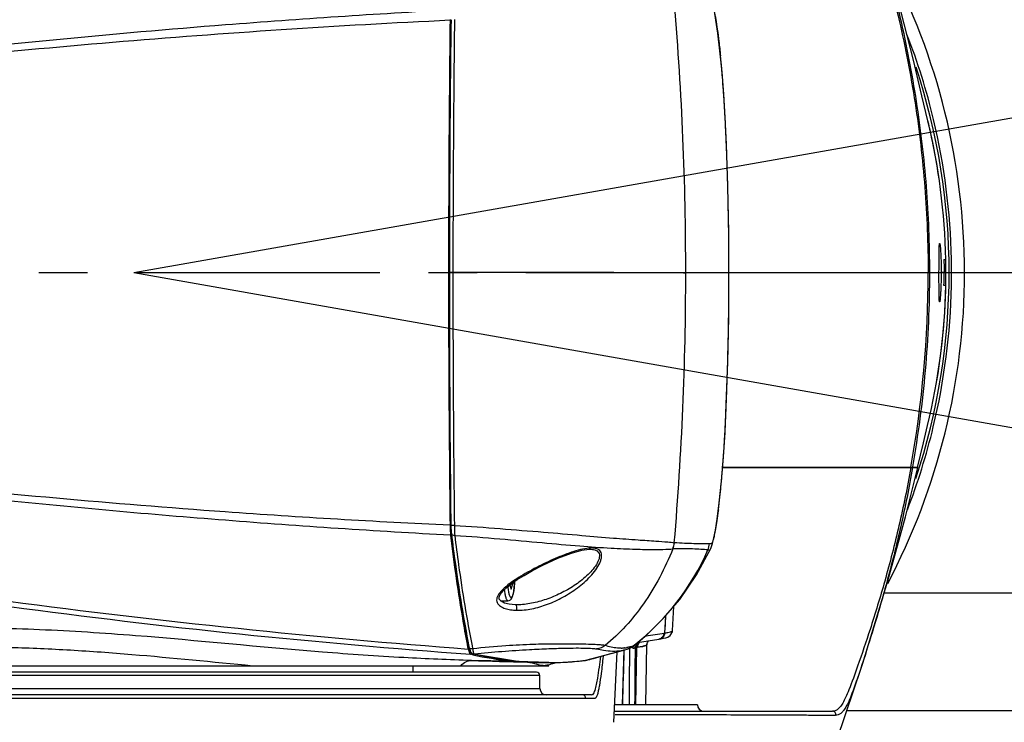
# Model space of a CAD drawing. Header units: millimetres. Extents: x 7426 to 8300, y 123 to 421.
# Tile 147 of 197: x 8166.02 to 8173.6, y 216.49 to 221.9. Entities that reach past the tile are written whole.
import ezdxf

# ---------------------------------------------------------------- set-up
doc = ezdxf.new("R2010")
doc.units = ezdxf.units.MM
doc.linetypes.add('CENTER', pattern=[0.6, 0.375, -0.075, 0.075, -0.075])
for name, color, linetype in [('中心线', 7, 'CENTER'), ('外形图', 7, 'Continuous'), ('尺寸标注', 7, 'Continuous'), ('运动范围', 7, 'Continuous')]:
    doc.layers.add(name, color=color, linetype=linetype)
doc.styles.add('微软雅黑', font='msyh.ttc')
doc.dimstyles.new('尺寸标注_1_20比例', dxfattribs={"dimtxt": 1.5, "dimasz": 1.25, "dimexe": 0.5, "dimexo": 0.4, "dimgap": 0.5, "dimtad": 1, "dimdec": 1, "dimlfac": 20, "dimdsep": 46, "dimtxsty": '微软雅黑', "dimcen": 0.09, "dimadec": 0, "dimazin": 0, "dimtp": 0.01, "dimtm": 0.01, "dimtfac": 1, "dimtdec": 1, "dimtofl": 0, "dimtmove": 0, "dimatfit": 3, "dimfxl": 1, "dimtolj": 1, "dimarcsym": 0})

# ---------------------------------------------------------------- blocks, each defined once
blk = doc.blocks.new('*D1270')
at = {"layer": 'Defpoints', "color": 0}
for p in [(8171.7993, 231.3206), (8226.044, 230.3839), (8100.9141, 219.9546), (8166.8965, 219.9546), (8234.12, 219.9546)]:
    blk.add_point(p, dxfattribs=at)
at = {"layer": '尺寸标注', "color": 0, "lineweight": -2}
blk.add_arc((8166.8965, 219.9546), 12.3783, 15.78836, 174.21164, dxfattribs=at)
at = {"layer": '尺寸标注', "color": 0}
for points in [[(8178.6047, 223.2761), (8179.0109, 223.369), (8179.0868, 222.1041)], [(8154.3732, 221.2135), (8154.7894, 221.1925), (8154.5182, 219.9546)]]:
    blk.add_solid(points, dxfattribs=at)
at = {"layer": '尺寸标注', "color": 0, "insert": (8165.7062, 233.56), "char_height": 1.5, "attachment_point": 5, "rotation": 5, "style": '微软雅黑'}
blk.add_mtext('\\A1;-\\A1;170%%d', dxfattribs=at)
blk = doc.blocks.new('*D1271')
at = {"layer": 'Defpoints', "color": 0}
for p in [(8100.9141, 219.9546), (8166.8965, 219.9546), (8234.12, 219.9546), (8160.0673, 209.5713), (8226.044, 209.5253)]:
    blk.add_point(p, dxfattribs=at)
at = {"layer": '尺寸标注', "color": 0, "lineweight": -2}
blk.add_arc((8166.8965, 219.9546), 12.4279, 185.76527, 344.23473, dxfattribs=at)
at = {"layer": '尺寸标注', "color": 0}
for points in [[(8154.7396, 218.7167), (8154.3234, 218.6957), (8154.4686, 219.9546)], [(8179.0599, 216.5315), (8178.6538, 216.6244), (8179.1355, 217.7965)]]:
    blk.add_solid(points, dxfattribs=at)
at = {"layer": '尺寸标注', "color": 0, "insert": (8165.9248, 208.8482), "char_height": 1.5, "attachment_point": 5, "rotation": 355, "style": '微软雅黑'}
blk.add_mtext('\\A1;+\\A1;170%%d', dxfattribs=at)

msp = doc.modelspace()

# ---------------------------------------------------------------- linework, layer by layer
at = {"layer": '中心线', "linetype": 'CENTER', "ltscale": 5}
msp.add_line((8100.9141, 219.9546), (8234.12, 219.9546), dxfattribs=at)
at = {"layer": '外形图', "color": 7, "linetype": 'Continuous'}
for p, q in [((8171.4571, 220.9423), (8171.4572, 220.9423)), ((8173.1318, 220.0546), (8173.1456, 220.0546)), ((8173.1456, 220.0542), (8173.1454, 220.0562)), ((8173.1456, 220.0542), (8173.1456, 220.0562)), ((8169.3184, 219.9546), (8169.3184, 219.9561)), ((8171.4771, 219.9546), (8173.0939, 219.9546)), ((8173.133, 219.9546), (8173.1107, 219.9546)), ((8173.1719, 219.9546), (8173.2904, 219.9546)), ((8171.4769, 219.942), (8171.4771, 219.942)), ((8173.1455, 219.8546), (8173.1317, 219.8546)), ((8171.4564, 218.9417), (8171.4566, 218.9417)), ((8172.9744, 218.6452), (8173.0059, 218.7774)), ((8172.9292, 218.4546), (8172.9744, 218.6452)), ((8172.9201, 218.4546), (8171.4278, 218.4546)), ((8171.4278, 218.4546), (8172.9297, 218.4546)), ((8172.8354, 218.0751), (8172.9297, 218.4546)), ((8172.8771, 218.4567), (8172.8768, 218.4546)), ((8172.8772, 218.4566), (8172.8768, 218.4546)), ((8172.8907, 218.4546), (8172.8916, 218.4602)), ((8172.8907, 218.4546), (8172.8917, 218.4602)), ((8171.3954, 218.1303), (8171.3942, 218.1212)), ((8169.3356, 218.0103), (8169.3356, 218.0103)), ((8169.3381, 217.9592), (8169.3398, 217.9439)), ((8169.3398, 217.9438), (8169.3398, 217.9439)), ((8169.3399, 217.9473), (8169.3404, 217.9439)), ((8169.3399, 217.9473), (8169.3404, 217.9438)), ((8170.3996, 217.8258), (8170.401, 217.8258)), ((8171.044, 217.8283), (8171.0448, 217.8283)), ((8171.3363, 217.8307), (8171.3363, 217.8307)), ((8169.7667, 217.5327), (8169.803, 217.5614)), ((8169.7905, 217.5515), (8169.8006, 217.518)), ((8169.8006, 217.518), (8169.8136, 217.5613)), ((8169.8029, 217.5613), (8169.8136, 217.5613)), ((8169.8136, 217.5688), (8169.8136, 217.5613)), ((8172.6727, 217.4914), (8176.0465, 217.4914)), ((8169.7192, 217.4296), (8169.776, 217.4296)), ((8169.8328, 217.3985), (8169.8319, 217.3985)), ((8171.0429, 217.1996), (8171.0517, 217.3858)), ((8170.9876, 217.3108), (8170.9817, 217.1807)), ((8170.9878, 217.3108), (8170.9828, 217.2024)), ((8170.9269, 217.1728), (8170.9809, 217.181)), ((8170.9535, 217.1363), (8170.9739, 217.1403)), ((8171.0427, 217.1996), (8171.0427, 217.1997)), ((8169.4707, 217.0577), (8169.4681, 217.0712)), ((8169.4742, 217.0776), (8169.4752, 217.0729)), ((8169.4743, 217.0778), (8169.4752, 217.0729)), ((8169.4752, 217.073), (8169.4763, 217.0674)), ((8169.4763, 217.0674), (8169.4805, 217.052)), ((8169.4994, 217.0817), (8169.5003, 217.077)), ((8169.4995, 217.0825), (8169.5004, 217.0776)), ((8170.6752, 217.0674), (8170.6739, 217.0673)), ((8170.6752, 217.0674), (8170.674, 217.0673)), ((8170.7108, 217.0647), (8170.7108, 217.0583)), ((8170.7401, 217.0821), (8170.7405, 217.0822)), ((8170.7401, 217.0821), (8170.7405, 217.0822)), ((8170.747, 217.0859), (8170.7405, 217.0822)), ((8170.747, 217.0859), (8170.747, 217.0859)), ((8170.7659, 217.0696), (8170.7569, 217.0682)), ((8170.7659, 217.0696), (8170.7584, 216.6296)), ((8170.7715, 217.0704), (8170.7659, 217.0696)), ((8170.7721, 217.107), (8170.9359, 217.1335)), ((8170.8376, 216.6296), (8170.8457, 217.0923)), ((8170.8457, 217.0927), (8170.8489, 217.1082)), ((8170.8457, 217.0927), (8170.8457, 217.0922)), ((8170.8489, 217.1082), (8170.8584, 217.1209)), ((8170.9394, 217.134), (8170.9535, 217.1363)), ((8169.4805, 217.052), (8169.4857, 217.0397)), ((8169.5065, 217.0141), (8169.4876, 217.018)), ((8169.5065, 217.0138), (8169.4876, 217.018)), ((8169.5054, 217.0219), (8169.508, 217.0212)), ((8169.5081, 217.0211), (8169.508, 217.0212)), ((8169.5166, 217.0207), (8169.5081, 217.0211)), ((8169.5081, 217.0211), (8169.8482, 216.9643)), ((8169.5166, 217.0207), (8169.5364, 217.0164)), ((8169.5166, 217.0207), (8169.5364, 217.0161)), ((8170.5897, 216.4941), (8170.6167, 217.0366)), ((8170.6577, 216.6296), (8170.6701, 217.0525)), ((8170.6689, 217.0507), (8170.6688, 217.0469)), ((8170.6752, 217.0523), (8170.6927, 217.0573)), ((8170.6754, 217.0523), (8170.6756, 217.0524)), ((8170.6927, 217.0573), (8170.6871, 217.0556)), ((8163.7654, 216.9296), (8170.0903, 216.9296)), ((8169.0465, 216.8796), (8169.0465, 216.9296)), ((8169.8323, 216.967), (8169.8608, 216.9639)), ((8169.8323, 216.9667), (8169.8608, 216.9638)), ((8169.8482, 216.9643), (8170.1723, 216.9544)), ((8170.1265, 216.9535), (8170.177, 216.9549)), ((8170.1265, 216.9535), (8170.1324, 216.9536)), ((8170.1324, 216.9536), (8170.1469, 216.9539)), ((8170.1326, 216.9492), (8170.1469, 216.9536)), ((8170.166, 216.9545), (8170.1805, 216.955)), ((8170.1723, 216.9544), (8170.3725, 216.9707)), ((8170.177, 216.9549), (8170.1805, 216.955)), ((8170.3469, 216.9677), (8170.3547, 216.9686)), ((8170.3469, 216.9677), (8170.3547, 216.9686)), ((8170.3685, 216.9704), (8170.3753, 216.9713)), ((8170.3685, 216.9703), (8170.3725, 216.9709)), ((8170.3727, 216.9708), (8170.3725, 216.9707)), ((8170.3726, 216.9708), (8170.4012, 216.9764)), ((8170.3726, 216.9709), (8170.3753, 216.9713)), ((8170.3753, 216.9713), (8170.3727, 216.9708)), ((8170.0215, 216.8546), (8163.7715, 216.8546)), ((8169.9965, 216.8796), (8163.7965, 216.8796)), ((8170.0215, 216.7546), (8170.0215, 216.8546)), ((8170.3639, 216.7046), (8163.7106, 216.7046)), ((8163.7715, 216.7546), (8170.0215, 216.7546)), ((8170.4076, 216.7047), (8170.3797, 216.7046)), ((8170.4076, 216.7047), (8170.3942, 216.7043)), ((8170.4092, 216.7046), (8170.4077, 216.7047)), ((8170.4168, 216.7044), (8170.4092, 216.7046)), ((8170.375, 216.6783), (8164.5012, 216.6782)), ((8170.4139, 216.6779), (8170.394, 216.6781)), ((8170.4094, 216.6778), (8170.4079, 216.6778)), ((8170.4139, 216.6779), (8170.4094, 216.6778)), ((8171.2341, 216.6296), (8170.5965, 216.6296)), ((8170.594, 216.5796), (8172.274, 216.5796)), ((8172.3838, 216.5858), (8176.0465, 216.5858))]:
    msp.add_line(p, q, dxfattribs=at)
for points in [[(8173.008, 221.1238), (8172.9626, 221.3156), (8172.897, 221.5894), (8172.8024, 221.9596), (8172.6642, 222.4512), (8172.4729, 223.064), (8172.2245, 223.7924), (8171.9302, 224.6088)], [(8171.4572, 220.9423), (8171.4478, 221.1482), (8171.4369, 221.3272), (8171.4234, 221.4988), (8171.4077, 221.6618), (8171.3914, 221.7981), (8171.3766, 221.8988), (8171.3643, 221.9663), (8171.3532, 222.0126), (8171.3415, 222.0476), (8171.3375, 222.057)], [(8171.4771, 219.942), (8171.4751, 220.2674), (8171.4682, 220.6155), (8171.4572, 220.9423)], [(8171.4566, 218.9417), (8171.4676, 219.2644), (8171.4748, 219.6132), (8171.4771, 219.942)], [(8171.3364, 217.8308), (8171.3397, 217.8385), (8171.351, 217.8714), (8171.3613, 217.9128), (8171.3728, 217.972), (8171.3861, 218.0573), (8171.4021, 218.1831), (8171.4193, 218.3511), (8171.4345, 218.537), (8171.4464, 218.7251), (8171.4566, 218.9417)], [(8171.9302, 215.3005), (8172.2395, 216.1595), (8172.5066, 216.9491), (8172.7007, 217.5831), (8172.8354, 218.0751)], [(8169.3356, 218.0103), (8169.336, 217.9938), (8169.3381, 217.9592)], [(8169.803, 217.5614), (8169.8471, 217.592), (8169.9001, 217.625), (8169.9645, 217.6616), (8170.0446, 217.703), (8170.1607, 217.7563), (8170.2655, 217.7963), (8170.3434, 217.8182), (8170.3996, 217.8258)], [(8170.7469, 217.0858), (8170.845, 217.1681), (8170.9716, 217.292), (8171.0975, 217.4393), (8171.2281, 217.6277), (8171.3363, 217.8307)], [(8171.0439, 217.8282), (8171.0442, 217.8282), (8171.0445, 217.8283), (8171.0449, 217.8283)], [(8169.7493, 217.4122), (8169.7226, 217.4258), (8169.7092, 217.4408), (8169.7077, 217.4567), (8169.717, 217.4786), (8169.7377, 217.5051), (8169.7667, 217.5327)], [(8169.8319, 217.3985), (8169.786, 217.4028), (8169.7493, 217.4122)], [(8170.9739, 217.1403), (8170.991, 217.1446), (8171.0064, 217.1503), (8171.0236, 217.161), (8171.0415, 217.1905), (8171.0427, 217.1997)], [(8170.6961, 217.0584), (8170.7212, 217.0691), (8170.747, 217.0859)], [(8169.4857, 217.0397), (8169.4934, 217.0294), (8169.5054, 217.0219)], [(8170.3753, 216.9713), (8170.6668, 217.0501), (8170.6752, 217.0523)], [(8170.4118, 216.9792), (8170.4345, 216.9859), (8170.495, 217.0032), (8170.5765, 217.0256)]]:
    msp.add_lwpolyline(points, dxfattribs=at)
for centre, radius, start, end in [((8168.1564, 219.9545), 5.134, 0.00102, 27.83509), ((8146.451, 219.9593), 24.6933, 359.98192, 4.80363), ((8329.238, 219.9586), 159.9196, 179.304794, 180.000911), ((8329.5043, 219.9046), 160.1798, 179.285689, 179.981607), ((8329.4353, 219.9048), 160.1104, 179.285533, 179.98167), ((8170.1799, 221.8886), 0.8499, 179.11269, 179.29973), ((8336.7602, 219.8596), 167.4083, 179.300646, 179.966985), ((8168.1182, 219.9541), 5.0724, 13.43003, 21.20071), ((8163.4464, 220.8082), 8.0066, 5.14429, 5.84631), ((8168.1465, 219.9546), 5.0254, 341.63718, 18.33377), ((8162.0122, 220.6758), 9.447, 4.75133, 5.16439), ((8161.5559, 220.6374), 9.9048, 4.17325, 4.7539), ((8161.5411, 220.6364), 9.9197, 3.78077, 4.17265), ((8161.0255, 220.6027), 10.4364, 3.13714, 3.77875), ((8158.6951, 220.473), 12.7704, 2.81121, 3.14593), ((8155.3477, 220.3089), 16.1218, 2.45175, 2.81033), ((8168.155, 219.9554), 4.9916, 1.15731, 13.53518), ((8168.1465, 219.9546), 5.0005, 8.31261, 13.52148), ((8168.1178, 219.9545), 5.0727, 1.1546, 13.42489), ((8152.6267, 220.1907), 18.8453, 2.28559, 2.45679), ((8145.3548, 219.8996), 26.1231, 2.15921, 2.28746), ((8146.7535, 219.9514), 24.7234, 1.67875, 2.1614), ((8146.8201, 219.9546), 24.6568, 1.44143, 1.67591), ((8146.6556, 219.95), 24.8213, 0.84017, 1.44253), ((8146.5624, 219.9491), 24.9145, 0.59043, 0.83914), ((8146.5253, 219.9481), 24.9516, 0.13845, 0.59184), ((8168.1465, 219.9546), 5.0005, 350.41016, 1.14387), ((8168.1271, 219.9546), 5.0633, 358.84014, 1.15516), ((8327.7659, 219.9417), 158.4475, 179.995323, 180.698443), ((8329.6878, 219.9012), 160.3634, 179.980393, 180.675605), ((8329.6821, 219.9014), 160.3572, 179.980462, 180.675619), ((8332.6018, 219.9167), 163.2499, 179.986164, 180.669566), ((8146.451, 219.9603), 24.6933, 355.15805, 359.97977), ((8147.1623, 219.95), 24.3146, 359.98104, 0.1375), ((8168.1565, 219.9547), 5.134, 332.22424, 359.99906), ((8164.4717, 219.9568), 8.5383, 349.88092, 359.9854), ((8167.6096, 219.9622), 5.5232, 358.88421, 359.92165), ((8146.5275, 219.9525), 24.9494, 359.36287, 359.82741), ((8147.1697, 219.9502), 24.3073, 359.82841, 359.98067), ((8168.1543, 219.9538), 4.9922, 346.36792, 358.86184), ((8168.1178, 219.9547), 5.0726, 346.47818, 358.84072), ((8146.5698, 219.9514), 24.9072, 359.11755, 359.36431), ((8146.6543, 219.9506), 24.8227, 358.51237, 359.11653), ((8146.8337, 219.9454), 24.6432, 358.276, 358.51348), ((8146.7586, 219.9489), 24.7183, 357.80477, 358.27322), ((8145.3603, 220.0016), 26.1177, 357.67423, 357.80687), ((8155.5658, 219.5761), 15.9033, 357.09861, 357.5315), ((8152.6045, 219.7067), 18.8675, 357.52284, 357.6763), ((8159.2367, 219.3909), 12.2277, 356.73442, 357.09464), ((8168.1209, 219.9542), 5.0695, 342.67548, 346.47583), ((8160.9797, 219.2917), 10.4819, 356.06045, 356.7334), ((8161.6731, 219.2457), 9.7869, 355.62946, 356.05035), ((8161.5831, 219.2526), 9.8772, 355.00393, 355.6291), ((8168.1237, 219.9533), 5.0666, 338.88521, 342.67544), ((8162.5932, 219.1646), 8.8633, 354.45942, 355.0018), ((8163.9299, 219.0356), 7.5204, 353.82549, 354.45475), ((8165.6833, 218.8464), 5.7568, 352.85475, 353.82073), ((8174.3929, 281.6482), 64.7776, 259.347039, 265.642095), ((8170.1716, 218.0204), 0.8416, 180.69632, 182.114), ((8170.1055, 218.0178), 0.7753, 182.10241, 183.57283), ((8173.7758, 275.7926), 58.9309, 258.887247, 265.827143), ((8169.9856, 218.0103), 0.6552, 183.56497, 185.89114), ((8169.8611, 217.9981), 0.5301, 185.95891, 187.06114), ((8170.4511, 217.2986), 0.5384, 93.93988, 95.5332), ((8169.5638, 218.5893), 1.9121, 308.19948, 336.31315), ((8170.9051, 217.889), 0.1516, 336.35435, 355.06658), ((8170.9059, 217.8888), 0.1515, 336.47986, 355.10641), ((8171.1761, 217.8814), 0.1512, 336.536, 355.13608), ((8170.5109, 216.5684), 1.2275, 123.09334, 123.41007), ((8170.2521, 216.9415), 0.7734, 126.85857, 127.07607), ((8169.4888, 217.0756), 0.0139, 191.31412, 208.15063), ((8169.4892, 217.0758), 0.0144, 208.19433, 212.96803), ((8178.0719, 218.7763), 8.7384, 191.21365, 191.32844), ((8170.6372, 217.387), 0.3219, 271.92032, 274.20019), ((8170.6368, 217.3921), 0.3269, 274.20045, 276.52355), ((8170.6369, 217.3916), 0.3265, 276.74146, 279.42561), ((8170.6481, 217.2), 0.1496, 287.32989, 300.33945), ((8170.6482, 217.2007), 0.1502, 292.77823, 307.92891), ((8170.6458, 217.3539), 0.2877, 285.41207, 289.13829), ((8170.648, 217.2002), 0.1498, 300.34405, 307.93663), ((8170.7584, 217.0927), 0.0349, 212.18007, 220.89863), ((8169.5886, 218.5618), 1.8751, 307.90176, 308.12395), ((8170.8076, 217.0678), 0.0506, 151.77927, 162.72254), ((8170.7365, 217.4221), 0.3527, 281.73163, 282.48087), ((8170.7805, 217.2398), 0.1651, 284.62501, 286.72339), ((8170.0536, 219.4962), 2.542, 257.57151, 264.14926), ((8170.1018, 219.4899), 2.5376, 257.12565, 263.90335), ((8170.5984, 217.3526), 0.31, 279.2691, 284.37025), ((8170.6485, 217.2002), 0.1497, 288.57835, 292.74134), ((8171.0946, 265.4254), 48.482, 268.10897, 268.61833), ((8170.1964, 285.9096), 68.9433, 269.416884, 269.665947), ((8170.0468, 219.4341), 2.4795, 264.15927, 267.20201), ((8170.0878, 219.3816), 2.4284, 264.63546, 270.9123), ((8170.2771, 217.6225), 0.6585, 276.77306, 277.9788), ((8170.3488, 217.1918), 0.2217, 283.67055, 286.50774), ((8169.9965, 216.8546), 0.025, 0, 90), ((8170.0715, 216.7546), 0.05, 180, 270), ((8170.3497, 216.6796), 0.025, 356.79171, 89.99249), ((8171.2841, 216.6296), 0.05, 180, 270)]:
    msp.add_arc(centre, radius, start, end, dxfattribs=at)
for points, knots in [([(8173.0226, 219.9546), (8173.0225, 220.1757), (8173.0056, 220.617), (8172.9291, 221.2709), (8172.8266, 221.8031), (8172.7267, 222.2111), (8172.6494, 222.4918), (8172.5753, 222.7393), (8172.5106, 222.9432), (8172.4586, 223.0989), (8172.4183, 223.2094), (8172.3859, 223.2832), (8172.3581, 223.3298), (8172.329, 223.356), (8172.3076, 223.3604), (8172.2981, 223.3608)], [0, 0, 0, 0, 0.187901, 0.374926, 0.559091, 0.648128, 0.731963, 0.806479, 0.867754, 0.913759, 0.945976, 0.967748, 0.982161, 0.991891, 1, 1, 1, 1]), ([(8172.2743, 223.3296), (8172.2838, 223.3296), (8172.3053, 223.3245), (8172.3342, 223.2982), (8172.3624, 223.2517), (8172.3953, 223.1783), (8172.4371, 223.0686), (8172.4916, 222.9147), (8172.5596, 222.7131), (8172.6365, 222.4685), (8172.7155, 222.1908), (8172.8158, 221.7866), (8172.9174, 221.2591), (8172.9931, 220.611), (8173.0099, 220.1737), (8173.01, 219.9546)], [0, 0, 0, 0, 0.008139, 0.018044, 0.032578, 0.054524, 0.086848, 0.133063, 0.194437, 0.268969, 0.352717, 0.441661, 0.625615, 0.812374, 1, 1, 1, 1]), ([(8171.3281, 222.0202), (8171.3308, 222.0199), (8171.3348, 222.0204), (8171.3405, 222.02), (8171.3452, 222.0166), (8171.3495, 222.0096), (8171.354, 221.9983), (8171.3589, 221.9821), (8171.3641, 221.9608), (8171.3696, 221.9343), (8171.3777, 221.8894), (8171.3881, 221.8219), (8171.4002, 221.7283), (8171.4076, 221.6603), (8171.4114, 221.6238)], [0, 0, 0, 0, 0.019193, 0.028822, 0.040603, 0.058928, 0.087453, 0.127787, 0.180341, 0.245109, 0.321792, 0.508512, 0.73579, 1, 1, 1, 1]), ([(8169.335, 221.9761), (8168.7565, 221.9443), (8167.3109, 221.8484), (8165.0031, 221.6258), (8163.2788, 221.3993), (8162.419, 221.2705)], [0, 0, 0, 0, 0.24993, 0.624934, 1, 1, 1, 1]), ([(8162.4196, 221.2444), (8162.9928, 221.3246), (8164.4278, 221.5094), (8166.7309, 221.7439), (8168.4634, 221.8579), (8169.3301, 221.8992)], [0, 0, 0, 0, 0.250051, 0.625089, 1, 1, 1, 1]), ([(8173.0936, 219.9546), (8173.0936, 219.9692), (8173.0938, 219.9979), (8173.0941, 220.0396), (8173.0942, 220.078), (8173.0945, 220.1117), (8173.095, 220.1362), (8173.0956, 220.1524), (8173.096, 220.1618), (8173.0965, 220.1692), (8173.0971, 220.1748), (8173.0976, 220.1776), (8173.0983, 220.1796), (8173.0987, 220.1796)], [0, 0, 0, 0, 0.194605, 0.382097, 0.554662, 0.705896, 0.830086, 0.880451, 0.922381, 0.955463, 0.979389, 0.994086, 1, 1, 1, 1]), ([(8173.0987, 220.1796), (8173.0992, 220.1796), (8173.0999, 220.1776), (8173.1006, 220.1748), (8173.1015, 220.1692), (8173.1025, 220.1618), (8173.1035, 220.1524), (8173.1049, 220.1362), (8173.1066, 220.1117), (8173.1083, 220.0781), (8173.1098, 220.0396), (8173.1104, 219.9979), (8173.1103, 219.9692), (8173.1103, 219.9546)], [0, 0, 0, 0, 0.006093, 0.020991, 0.045094, 0.078321, 0.120356, 0.170783, 0.294963, 0.44607, 0.618425, 0.805648, 1, 1, 1, 1]), ([(8173.1318, 220.055), (8173.1321, 220.0383), (8173.1322, 220.0048), (8173.1328, 219.9713), (8173.1328, 219.9546)], [0, 0, 0, 0, 0.499998, 1, 1, 1, 1]), ([(8169.352, 219.9561), (8169.3487, 219.9561), (8169.3396, 219.9561), (8169.3305, 219.9562), (8169.3246, 219.9561)], [0, 0, 0, 0, 0.354584, 1, 1, 1, 1]), ([(8171.1442, 219.9515), (8171.0986, 219.9525), (8170.9479, 219.9532), (8170.6182, 219.9547), (8170.0664, 219.9555), (8169.6196, 219.956), (8169.352, 219.9561)], [0, 0, 0, 0, 0.076364, 0.252182, 0.551929, 1, 1, 1, 1]), ([(8172.8917, 218.4602), (8172.9347, 218.7059), (8173.0009, 219.2027), (8173.0229, 219.7035), (8173.0229, 219.9546)], [0, 0, 0, 0, 0.498403, 1, 1, 1, 1]), ([(8173.0982, 219.7296), (8173.0977, 219.7296), (8173.0971, 219.7316), (8173.0966, 219.7344), (8173.096, 219.74), (8173.0955, 219.7473), (8173.0951, 219.7568), (8173.0946, 219.773), (8173.0941, 219.7975), (8173.0938, 219.8312), (8173.0936, 219.8696), (8173.0936, 219.9113), (8173.0936, 219.94), (8173.0936, 219.9546)], [0, 0, 0, 0, 0.00588, 0.020566, 0.044486, 0.077564, 0.119492, 0.169858, 0.294052, 0.445298, 0.617875, 0.805379, 1, 1, 1, 1]), ([(8173.1103, 219.9546), (8173.1103, 219.94), (8173.11, 219.9112), (8173.109, 219.8696), (8173.1077, 219.8311), (8173.106, 219.7975), (8173.1043, 219.773), (8173.1029, 219.7568), (8173.1019, 219.7473), (8173.101, 219.74), (8173.1001, 219.7344), (8173.0993, 219.7316), (8173.0986, 219.7296), (8173.0982, 219.7296)], [0, 0, 0, 0, 0.194357, 0.381618, 0.553987, 0.705097, 0.829288, 0.879713, 0.921741, 0.954962, 0.979056, 0.993938, 1, 1, 1, 1]), ([(8169.3301, 218.01), (8168.7523, 218.0375), (8167.3083, 218.1236), (8165.435, 218.2926), (8163.7102, 218.4914), (8162.8495, 218.6045), (8162.4196, 218.6648)], [0, 0, 0, 0, 0.249926, 0.624928, 0.812462, 1, 1, 1, 1]), ([(8169.335, 217.9331), (8168.7565, 217.9649), (8167.6001, 218.0416), (8165.8685, 218.198), (8164.1408, 218.3953), (8162.9922, 218.5526), (8162.419, 218.6387)], [0, 0, 0, 0, 0.249925, 0.499918, 0.749952, 1, 1, 1, 1]), ([(8172.8768, 218.4546), (8172.8502, 218.3044), (8172.7903, 218.0115), (8172.6835, 217.5964), (8172.5738, 217.2371), (8172.4795, 216.9587), (8172.4166, 216.7838), (8172.3772, 216.6896), (8172.3552, 216.6453), (8172.3351, 216.614), (8172.3153, 216.5933), (8172.2949, 216.5817), (8172.2807, 216.5796), (8172.274, 216.5796)], [0, 0, 0, 0, 0.229318, 0.449137, 0.643938, 0.793871, 0.890952, 0.923174, 0.94733, 0.96531, 0.9789, 0.989892, 1, 1, 1, 1]), ([(8172.8908, 218.4546), (8172.864, 218.3025), (8172.8039, 218.0056), (8172.6978, 217.5845), (8172.5911, 217.2188), (8172.5006, 216.9346), (8172.4401, 216.756), (8172.4013, 216.6599), (8172.3795, 216.6148), (8172.3595, 216.583), (8172.3398, 216.5622), (8172.3192, 216.5507), (8172.3049, 216.5485), (8172.2981, 216.5484)], [0, 0, 0, 0, 0.229141, 0.448949, 0.644009, 0.794107, 0.89137, 0.923591, 0.94774, 0.965645, 0.979038, 0.989885, 1, 1, 1, 1]), ([(8171.3942, 218.1212), (8171.391, 218.0961), (8171.3847, 218.0499), (8171.3748, 217.9871), (8171.3656, 217.9378), (8171.3569, 217.9018), (8171.35, 217.8805), (8171.342, 217.8679), (8171.3333, 217.8679), (8171.329, 217.8687), (8171.3267, 217.8685)], [0, 0, 0, 0, 0.277471, 0.510994, 0.696119, 0.829588, 0.911392, 0.950883, 0.9754, 1, 1, 1, 1]), ([(8169.3357, 218.0101), (8169.3357, 218.0102), (8169.3357, 218.0102), (8169.3356, 218.0103), (8169.3356, 218.0103)], [0, 0, 0, 0, 0.585338, 1, 1, 1, 1]), ([(8169.3631, 218.009), (8169.3599, 218.0089), (8169.3538, 218.0089), (8169.3456, 218.009), (8169.3398, 218.0096), (8169.3366, 218.0096), (8169.3357, 218.0101)], [0, 0, 0, 0, 0.353, 0.666631, 0.893285, 1, 1, 1, 1]), ([(8169.336, 218.0105), (8169.336, 218.0068), (8169.3363, 217.9922), (8169.3371, 217.9777), (8169.338, 217.9669)], [0, 0, 0, 0, 0.25758, 1, 1, 1, 1]), ([(8169.3631, 218.009), (8169.3631, 218.0022), (8169.3633, 217.9768), (8169.3644, 217.9513), (8169.3659, 217.9327)], [0, 0, 0, 0, 0.265752, 1, 1, 1, 1]), ([(8169.3631, 218.009), (8169.481, 218.0027), (8169.7096, 217.985), (8170.0366, 217.9594), (8170.3271, 217.934), (8170.5698, 217.9132), (8170.7601, 217.8993), (8170.8995, 217.8897), (8170.9925, 217.8832), (8171.0396, 217.8788), (8171.0561, 217.876)], [0, 0, 0, 0, 0.208532, 0.405038, 0.579399, 0.723586, 0.835335, 0.916571, 0.970379, 1, 1, 1, 1]), ([(8169.4681, 217.0712), (8169.4554, 217.1378), (8169.4037, 217.4238), (8169.3624, 217.7117), (8169.335, 217.9329)], [0, 0, 0, 0, 0.233187, 1, 1, 1, 1]), ([(8169.338, 217.9669), (8169.3381, 217.9652), (8169.3387, 217.9587), (8169.3393, 217.9521), (8169.3399, 217.9473)], [0, 0, 0, 0, 0.259405, 1, 1, 1, 1]), ([(8169.3398, 217.9439), (8169.3494, 217.8664), (8169.3873, 217.5767), (8169.4335, 217.2879), (8169.4742, 217.0776)], [0, 0, 0, 0, 0.267141, 1, 1, 1, 1]), ([(8169.3404, 217.9438), (8169.35, 217.8663), (8169.3879, 217.5767), (8169.4342, 217.2881), (8169.475, 217.078)], [0, 0, 0, 0, 0.267279, 1, 1, 1, 1]), ([(8169.3659, 217.9327), (8169.3607, 217.9321), (8169.3515, 217.9325), (8169.3426, 217.9374), (8169.3408, 217.9409)], [0, 0, 0, 0, 0.572653, 1, 1, 1, 1]), ([(8169.3659, 217.9327), (8169.3753, 217.8567), (8169.4126, 217.572), (8169.4585, 217.2882), (8169.4994, 217.0817)], [0, 0, 0, 0, 0.266767, 1, 1, 1, 1]), ([(8169.366, 217.9327), (8169.482, 217.9253), (8169.7067, 217.9071), (8170.0276, 217.8776), (8170.3131, 217.8518), (8170.5527, 217.8344), (8170.7421, 217.8263), (8170.8824, 217.8234), (8170.9775, 217.8248), (8171.0263, 217.8267), (8171.0439, 217.8282)], [0, 0, 0, 0, 0.207208, 0.401993, 0.574794, 0.718325, 0.830443, 0.912867, 0.968459, 1, 1, 1, 1]), ([(8170.4253, 217.8247), (8170.4321, 217.8239), (8170.4447, 217.8214), (8170.4618, 217.8136), (8170.4744, 217.8007), (8170.4804, 217.7832), (8170.4797, 217.7631), (8170.4712, 217.7327), (8170.4491, 217.6942), (8170.4131, 217.6506), (8170.3555, 217.5953), (8170.2735, 217.5356), (8170.1675, 217.4777), (8170.0573, 217.4335), (8169.9456, 217.4046), (8169.8699, 217.3976), (8169.8328, 217.3985)], [0, 0, 0, 0, 0.023301, 0.04419, 0.063561, 0.083477, 0.105971, 0.131751, 0.191225, 0.257073, 0.325752, 0.465391, 0.604288, 0.74041, 0.872614, 1, 1, 1, 1]), ([(8170.3992, 217.8345), (8170.3774, 217.8324), (8170.3318, 217.8248), (8170.2387, 217.7956), (8170.1194, 217.7474), (8169.9777, 217.6785), (8169.8853, 217.6258), (8169.8407, 217.5968)], [0, 0, 0, 0, 0.107601, 0.226083, 0.478266, 0.738857, 1, 1, 1, 1]), ([(8169.8411, 217.3565), (8169.8808, 217.3548), (8169.9626, 217.3647), (8170.0826, 217.3999), (8170.1801, 217.4454), (8170.2557, 217.4901), (8170.3108, 217.5282), (8170.363, 217.5704), (8170.4107, 217.6165), (8170.4518, 217.6658), (8170.4786, 217.7093), (8170.4923, 217.7442), (8170.4974, 217.7682), (8170.4969, 217.79), (8170.4898, 217.8087), (8170.4764, 217.8226), (8170.4583, 217.8314), (8170.4369, 217.8348), (8170.4219, 217.8354), (8170.4141, 217.8357)], [0, 0, 0, 0, 0.126692, 0.259462, 0.397532, 0.468067, 0.539243, 0.610645, 0.681528, 0.75041, 0.814492, 0.843434, 0.869374, 0.892058, 0.912167, 0.931512, 0.95206, 0.975014, 1, 1, 1, 1]), ([(8170.4141, 217.8357), (8170.4127, 217.833), (8170.4093, 217.8282), (8170.4036, 217.8259), (8170.401, 217.8258)], [0, 0, 0, 0, 0.540475, 1, 1, 1, 1]), ([(8170.401, 217.8258), (8170.4031, 217.8258), (8170.4112, 217.8259), (8170.4194, 217.8255), (8170.4253, 217.8247)], [0, 0, 0, 0, 0.258521, 1, 1, 1, 1]), ([(8171.0449, 217.8283), (8170.9853, 217.6797), (8170.843, 217.4066), (8170.636, 217.1761), (8170.5229, 217.0853)], [0, 0, 0, 0, 0.524808, 1, 1, 1, 1]), ([(8171.3148, 217.8212), (8171.306, 217.8216), (8171.2878, 217.8232), (8171.2487, 217.8258), (8171.1944, 217.8281), (8171.1226, 217.8301), (8171.0718, 217.829), (8171.0448, 217.8283)], [0, 0, 0, 0, 0.097481, 0.202538, 0.435674, 0.700373, 1, 1, 1, 1]), ([(8171.0561, 217.876), (8171.0562, 217.8759), (8171.0565, 217.8759), (8171.0568, 217.8759), (8171.0569, 217.8759)], [0, 0, 0, 0, 0.500594, 1, 1, 1, 1]), ([(8171.3267, 217.8685), (8171.308, 217.8677), (8171.2679, 217.8678), (8171.2041, 217.8686), (8171.1329, 217.8706), (8171.083, 217.8737), (8171.0569, 217.8759)], [0, 0, 0, 0, 0.208893, 0.44513, 0.708871, 1, 1, 1, 1]), ([(8171.3148, 217.8212), (8171.3164, 217.821), (8171.3194, 217.8201), (8171.324, 217.8188), (8171.3299, 217.8199), (8171.3325, 217.8236), (8171.3337, 217.8257)], [0, 0, 0, 0, 0.219252, 0.43469, 0.65444, 1, 1, 1, 1]), ([(8171.3337, 217.8257), (8171.334, 217.8261), (8171.3349, 217.8277), (8171.3357, 217.8294), (8171.3363, 217.8307)], [0, 0, 0, 0, 0.224244, 1, 1, 1, 1]), ([(8169.7859, 217.5585), (8169.7725, 217.5484), (8169.7468, 217.5276), (8169.718, 217.4987), (8169.7, 217.4734), (8169.6906, 217.4539), (8169.687, 217.4338), (8169.6924, 217.4083), (8169.717, 217.3841), (8169.7546, 217.3682), (8169.7968, 217.3591), (8169.8262, 217.3574), (8169.8411, 217.3565)], [0, 0, 0, 0, 0.14478, 0.283882, 0.349801, 0.411632, 0.468709, 0.522141, 0.629871, 0.747341, 0.871682, 1, 1, 1, 1]), ([(8169.776, 217.4296), (8169.7827, 217.4296), (8169.7952, 217.4343), (8169.806, 217.4483), (8169.8121, 217.4638), (8169.8167, 217.4811), (8169.8204, 217.5013), (8169.8245, 217.5337), (8169.826, 217.5594), (8169.8266, 217.5773)], [0, 0, 0, 0, 0.119937, 0.218422, 0.310626, 0.415826, 0.538935, 0.679517, 1, 1, 1, 1]), ([(8169.8262, 217.5769), (8169.8257, 217.5622), (8169.8241, 217.5349), (8169.8201, 217.5028), (8169.8157, 217.4817), (8169.8123, 217.4699), (8169.8086, 217.4615), (8169.8049, 217.4558), (8169.7995, 217.4539), (8169.7948, 217.4577), (8169.7912, 217.4641), (8169.7876, 217.4738), (8169.7843, 217.4867), (8169.7814, 217.5024), (8169.7789, 217.5206), (8169.7776, 217.5335), (8169.7771, 217.5403)], [0, 0, 0, 0, 0.201735, 0.37236, 0.441143, 0.496862, 0.538799, 0.567365, 0.586706, 0.608466, 0.641689, 0.688673, 0.749256, 0.822454, 0.906654, 1, 1, 1, 1]), ([(8169.776, 217.4296), (8169.7727, 217.4296), (8169.7679, 217.4351), (8169.764, 217.4433), (8169.7588, 217.4583), (8169.7538, 217.4826), (8169.751, 217.5039), (8169.7498, 217.5159)], [0, 0, 0, 0, 0.105357, 0.193302, 0.307477, 0.61082, 1, 1, 1, 1]), ([(8169.8411, 217.3565), (8169.843, 217.3604), (8169.845, 217.3697), (8169.845, 217.384), (8169.8391, 217.3983), (8169.8328, 217.3985)], [0, 0, 0, 0, 0.285324, 0.59139, 1, 1, 1, 1]), ([(8169.4948, 216.9698), (8169.3215, 216.9754), (8168.9389, 216.9911), (8168.0763, 217.0509), (8167.1433, 217.1484), (8166.1823, 217.2111), (8165.5921, 217.2226), (8165.1472, 217.2185), (8164.8438, 217.2132), (8164.5666, 217.2105), (8164.3909, 217.2139), (8164.3084, 217.218)], [0, 0, 0, 0, 0.100078, 0.221087, 0.499207, 0.641696, 0.777029, 0.839944, 0.898585, 0.952253, 1, 1, 1, 1]), ([(8170.8318, 217.1582), (8170.8395, 217.1594), (8170.8712, 217.1644), (8170.9029, 217.1691), (8170.9269, 217.1728)], [0, 0, 0, 0, 0.241986, 1, 1, 1, 1]), ([(8170.9773, 217.1804), (8170.9768, 217.1693), (8170.968, 217.1468), (8170.9468, 217.1352), (8170.9359, 217.1335)], [0, 0, 0, 0, 0.50196, 1, 1, 1, 1]), ([(8170.9809, 217.181), (8170.9804, 217.1698), (8170.9717, 217.1473), (8170.9503, 217.1357), (8170.9394, 217.134)], [0, 0, 0, 0, 0.50191, 1, 1, 1, 1]), ([(8170.9809, 217.181), (8170.9896, 217.1823), (8171.0048, 217.1849), (8171.0246, 217.1895), (8171.0364, 217.1931), (8171.0429, 217.1975), (8171.043, 217.1997)], [0, 0, 0, 0, 0.401423, 0.705963, 0.90406, 1, 1, 1, 1]), ([(8164.4144, 217.0712), (8164.52, 217.0658), (8164.7483, 217.0639), (8165.1123, 217.0716), (8165.5174, 217.0778), (8165.9541, 217.073), (8166.4121, 217.0528), (8167.0343, 217.0071), (8167.5017, 216.9594), (8167.8124, 216.9296)], [0, 0, 0, 0, 0.093247, 0.201041, 0.32095, 0.450244, 0.585953, 0.724933, 1, 1, 1, 1]), ([(8169.4927, 217.0593), (8169.4911, 217.0595), (8169.4852, 217.0608), (8169.4795, 217.0644), (8169.4772, 217.068)], [0, 0, 0, 0, 0.276655, 1, 1, 1, 1]), ([(8170.5229, 217.0853), (8170.5112, 217.0876), (8170.4809, 217.0901), (8170.4256, 217.0931), (8170.3491, 217.0953), (8170.2489, 217.0967), (8170.1198, 217.0968), (8169.9537, 217.0939), (8169.7442, 217.0822), (8169.5891, 217.0685), (8169.5037, 217.0598)], [0, 0, 0, 0, 0.03484, 0.089044, 0.163023, 0.259631, 0.383579, 0.542451, 0.747714, 1, 1, 1, 1]), ([(8169.5166, 217.0207), (8169.6581, 217.0354), (8169.8497, 217.0503), (8170.0808, 217.0612), (8170.2007, 217.0649), (8170.2946, 217.0662), (8170.3666, 217.0658), (8170.4186, 217.0637), (8170.447, 217.0612), (8170.4578, 217.0588)], [0, 0, 0, 0, 0.452544, 0.610777, 0.736018, 0.834223, 0.909683, 0.964805, 1, 1, 1, 1]), ([(8170.648, 217.0654), (8170.638, 217.065), (8170.5956, 217.0655), (8170.5535, 217.0749), (8170.5229, 217.0854)], [0, 0, 0, 0, 0.235634, 1, 1, 1, 1]), ([(8170.7222, 217.0765), (8170.7197, 217.0758), (8170.7092, 217.0731), (8170.6985, 217.0709), (8170.6904, 217.0696)], [0, 0, 0, 0, 0.243487, 1, 1, 1, 1]), ([(8170.7438, 217.0648), (8170.7448, 217.0652), (8170.7483, 217.0663), (8170.7518, 217.0673), (8170.7543, 217.0678)], [0, 0, 0, 0, 0.299171, 1, 1, 1, 1]), ([(8170.7543, 217.0678), (8170.7548, 217.068), (8170.7557, 217.0681), (8170.7566, 217.0682), (8170.7569, 217.0682)], [0, 0, 0, 0, 0.601523, 1, 1, 1, 1]), ([(8170.8082, 217.0768), (8170.8056, 217.0762), (8170.7934, 217.0738), (8170.7811, 217.0719), (8170.7715, 217.0704)], [0, 0, 0, 0, 0.219457, 1, 1, 1, 1]), ([(8170.8457, 217.0922), (8170.8457, 217.09), (8170.8388, 217.0848), (8170.8326, 217.083), (8170.828, 217.0817)], [0, 0, 0, 0, 0.325141, 1, 1, 1, 1]), ([(8169.4707, 217.0577), (8169.4725, 217.0481), (8169.4755, 217.0353), (8169.4819, 217.0221), (8169.4858, 217.0184), (8169.4876, 217.018)], [0, 0, 0, 0, 0.664361, 0.870186, 1, 1, 1, 1]), ([(8169.4792, 217.0611), (8169.4796, 217.06), (8169.4809, 217.0562), (8169.4825, 217.0525), (8169.484, 217.0501)], [0, 0, 0, 0, 0.294634, 1, 1, 1, 1]), ([(8169.484, 217.0501), (8169.4844, 217.0495), (8169.4857, 217.0476), (8169.4876, 217.0459), (8169.4892, 217.0455)], [0, 0, 0, 0, 0.311187, 1, 1, 1, 1]), ([(8169.5037, 217.0598), (8169.504, 217.0579), (8169.5052, 217.0512), (8169.5065, 217.0445), (8169.5078, 217.0397)], [0, 0, 0, 0, 0.278352, 1, 1, 1, 1]), ([(8169.5078, 217.0397), (8169.5082, 217.0381), (8169.5096, 217.0329), (8169.5113, 217.0277), (8169.5131, 217.0244)], [0, 0, 0, 0, 0.311417, 1, 1, 1, 1]), ([(8169.5131, 217.0244), (8169.5134, 217.024), (8169.5143, 217.0225), (8169.5155, 217.0211), (8169.5166, 217.0207)], [0, 0, 0, 0, 0.319558, 1, 1, 1, 1]), ([(8170.5081, 217.0003), (8170.5035, 216.9568), (8170.4951, 216.8823), (8170.4828, 216.7965), (8170.4734, 216.7453), (8170.4674, 216.7189), (8170.4619, 216.6997), (8170.4566, 216.6874), (8170.4513, 216.68), (8170.4437, 216.677), (8170.435, 216.6788), (8170.4246, 216.6782), (8170.4175, 216.678), (8170.4139, 216.6779)], [0, 0, 0, 0, 0.359785, 0.618284, 0.713826, 0.78806, 0.841704, 0.877178, 0.89913, 0.914022, 0.941577, 0.970172, 1, 1, 1, 1]), ([(8170.4883, 217.001), (8170.4813, 216.9451), (8170.4686, 216.8577), (8170.4529, 216.7702), (8170.4433, 216.7396)], [0, 0, 0, 0, 0.636609, 1, 1, 1, 1]), ([(8170.4578, 217.0588), (8170.4759, 217.0549), (8170.5384, 217.0428), (8170.6036, 217.0393), (8170.6484, 217.0467)], [0, 0, 0, 0, 0.289764, 1, 1, 1, 1]), ([(8169.4136, 216.9296), (8169.424, 216.9417), (8169.4486, 216.962), (8169.4799, 216.9698), (8169.4948, 216.9698)], [0, 0, 0, 0, 0.517686, 1, 1, 1, 1]), ([(8169.9257, 216.9575), (8169.938, 216.9569), (8169.9626, 216.9512), (8169.9979, 216.9397), (8170.0342, 216.9316), (8170.059, 216.9323), (8170.071, 216.9339)], [0, 0, 0, 0, 0.249398, 0.504662, 0.754568, 1, 1, 1, 1]), ([(8170.071, 216.9339), (8170.0762, 216.9346), (8170.097, 216.9386), (8170.1172, 216.9453), (8170.1326, 216.9497)], [0, 0, 0, 0, 0.246087, 1, 1, 1, 1]), ([(8170.3942, 216.7043), (8170.3918, 216.7043), (8170.3817, 216.7043), (8170.3716, 216.7047), (8170.3639, 216.7047)], [0, 0, 0, 0, 0.238426, 1, 1, 1, 1]), ([(8170.4433, 216.7396), (8170.4412, 216.7331), (8170.4369, 216.7215), (8170.4292, 216.7066), (8170.4199, 216.7035), (8170.4167, 216.7037)], [0, 0, 0, 0, 0.432526, 0.797727, 1, 1, 1, 1]), ([(8170.6013, 216.5544), (8170.7377, 216.5544), (8170.9816, 216.5543), (8171.3093, 216.5535), (8171.57, 216.5524), (8171.7815, 216.5514), (8171.956, 216.5505), (8172.0975, 216.5504), (8172.2077, 216.5487), (8172.2711, 216.5475), (8172.2981, 216.5484)], [0, 0, 0, 0, 0.241217, 0.431213, 0.579337, 0.702086, 0.805171, 0.887837, 0.952325, 1, 1, 1, 1]), ([(8172.2981, 216.5484), (8172.2999, 216.5555), (8172.2967, 216.5723), (8172.2813, 216.5796), (8172.274, 216.5796)], [0, 0, 0, 0, 0.500734, 1, 1, 1, 1])]:
    msp.add_open_spline(points, degree=3, knots=knots, dxfattribs=at)
for points in [[(8169.3408, 217.9409), (8169.3403, 217.9418), (8169.3399, 217.9428), (8169.3398, 217.9438)], [(8169.835, 217.5931), (8169.8191, 217.5826), (8169.8035, 217.5717), (8169.7883, 217.5603)], [(8170.5229, 217.0853), (8170.5039, 217.0717), (8170.481, 217.0623), (8170.4578, 217.0589)], [(8170.732, 217.0699), (8170.734, 217.0675), (8170.7366, 217.0652), (8170.7397, 217.0646)], [(8170.7397, 217.0646), (8170.741, 217.0643), (8170.7425, 217.0644), (8170.7438, 217.0648)], [(8170.7444, 217.0862), (8170.7434, 217.0791), (8170.7432, 217.0719), (8170.7438, 217.0648)], [(8170.7534, 216.6296), (8170.7546, 216.7758), (8170.7558, 216.922), (8170.7569, 217.0682)], [(8170.7592, 217.0829), (8170.7578, 217.0782), (8170.757, 217.0732), (8170.7569, 217.0682)], [(8170.7787, 217.1091), (8170.7722, 217.1048), (8170.7667, 217.0986), (8170.763, 217.0918)], [(8170.772, 217.0931), (8170.7681, 217.086), (8170.766, 217.0777), (8170.7659, 217.0696)], [(8170.7774, 217.0935), (8170.7737, 217.0865), (8170.7716, 217.0783), (8170.7715, 217.0704)], [(8170.7877, 217.1104), (8170.7812, 217.1061), (8170.7757, 217.1), (8170.772, 217.0931)], [(8170.793, 217.111), (8170.7865, 217.1066), (8170.781, 217.1004), (8170.7774, 217.0935)], [(8170.8222, 217.08), (8170.8191, 217.0792), (8170.8159, 217.0785), (8170.8127, 217.0778)], [(8169.5037, 217.0598), (8169.5001, 217.059), (8169.4964, 217.0589), (8169.4927, 217.0593)], [(8170.6688, 217.0469), (8170.6646, 216.9078), (8170.6605, 216.7687), (8170.6565, 216.6296)], [(8170.7108, 217.0583), (8170.7101, 216.9154), (8170.7092, 216.7725), (8170.7083, 216.6296)], [(8170.1805, 216.955), (8170.228, 216.9569), (8170.2755, 216.9608), (8170.3229, 216.9653)], [(8170.3229, 216.9653), (8170.3309, 216.966), (8170.3389, 216.9668), (8170.3469, 216.9677)], [(8170.3948, 216.6779), (8170.3881, 216.678), (8170.3814, 216.6782), (8170.3746, 216.6782)]]:
    msp.add_open_spline(points, degree=3, dxfattribs=at)
at = {"layer": '运动范围'}
for q in [(8226.044, 230.3839), (8226.044, 209.5253)]:
    msp.add_line((8166.8965, 219.9546), q, dxfattribs=at)
msp.add_arc((8166.8965, 219.9546), 60.06, 10, 350, dxfattribs=at)

# ---------------------------------------------------------------- dimensions: what is measured, and where the dimension line sits
at = {"layer": '尺寸标注'}
for base, line2, text, picture, middle in [((8171.7993, 231.3206), ((8166.8965, 219.9546), (8226.044, 230.3839)), '\\A1;-<>', '*D1270', (8165.7062, 233.56)), ((8160.0673, 209.5713), ((8166.8965, 219.9546), (8226.044, 209.5253)), '\\A1;+<>', '*D1271', (8165.9248, 208.8482))]:
    dim = msp.add_angular_dim_2l(base=base, line1=((8100.9141, 219.9546), (8234.12, 219.9546)), line2=line2, text=text, dimstyle='尺寸标注_1_20比例', override={"dimtxsty": '微软雅黑'}, dxfattribs=at)
    dim.commit()
    dim.dimension.update_dxf_attribs({"geometry": picture, "text_midpoint": middle})

doc.saveas('drawing.dxf')
